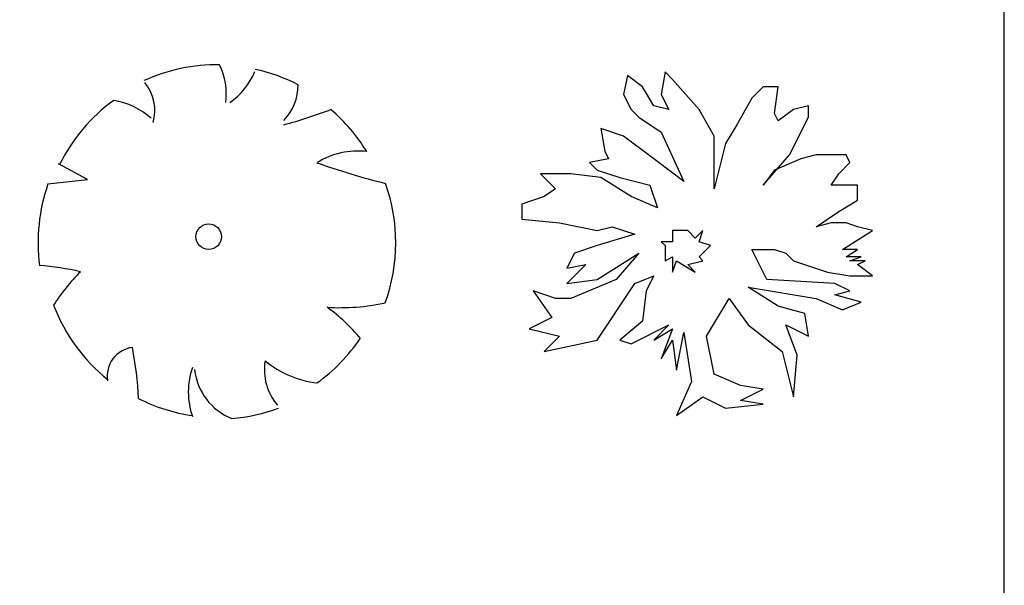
# Model space of a CAD drawing. Header units: millimetres. Extents: x 98.8 to 132.3, y 139.9 to 160.9.
# Tile 5 of 14: x 106.3 to 115, y 145.5 to 150.5. Entities that reach past the tile are written whole.
import ezdxf

# ---------------------------------------------------------------- set-up
doc = ezdxf.new("R2010")
doc.units = ezdxf.units.MM

msp = doc.modelspace()

# ---------------------------------------------------------------- linework, layer by layer
for p, q in [((111.6717, 149.9754), (111.6384, 149.8087)), ((111.8051, 149.8754), (111.6717, 149.9754)), ((112.0051, 150.0087), (111.9717, 149.8087)), ((112.0717, 149.9421), (112.0051, 150.0087)), ((111.9051, 149.7087), (111.8051, 149.8754)), ((112.3051, 149.6754), (112.0717, 149.9421)), ((112.8717, 149.8754), (112.7717, 149.7754)), ((113.0051, 149.8754), (112.8717, 149.8754)), ((112.9717, 149.6421), (113.0051, 149.8754)), ((111.6384, 149.8087), (111.7051, 149.6754)), ((111.9717, 149.8087), (112.0384, 149.6754)), ((112.7717, 149.7754), (112.6384, 149.5421)), ((112.0384, 149.6754), (111.9051, 149.7087)), ((113.2717, 149.7087), (113.1384, 149.6754)), ((113.2717, 149.6087), (113.2717, 149.7087)), ((111.7051, 149.6754), (111.7717, 149.6087)), ((111.7717, 149.6087), (111.9717, 149.4754)), ((112.4384, 149.4421), (112.3051, 149.6754)), ((113.0051, 149.5754), (112.9717, 149.6421)), ((113.1384, 149.6754), (113.0051, 149.5754)), ((113.1051, 149.2754), (113.2717, 149.6087)), ((112.6384, 149.5421), (112.5384, 149.3754)), ((111.6384, 149.4421), (111.4384, 149.5087)), ((111.4384, 149.5087), (111.4717, 149.3087)), ((111.9051, 149.2421), (111.6384, 149.4421)), ((111.9717, 149.4754), (112.1717, 149.0421)), ((112.4384, 149.1421), (112.4384, 149.4421)), ((112.5384, 149.3754), (112.4384, 148.9754)), ((111.4717, 149.3087), (111.5051, 149.2421)), ((112.8717, 149.0087), (113.1051, 149.2754)), ((113.3384, 149.2754), (113.2051, 149.2421)), ((113.6051, 149.2754), (113.3384, 149.2754)), ((113.6384, 149.2087), (113.6051, 149.2754)), ((106.6454, 149.1971), (106.6454, 149.1971)), ((106.9018, 149.0596), (106.6454, 149.1971)), ((111.5051, 149.2421), (111.3384, 149.2087)), ((111.3384, 149.2087), (111.4051, 149.1421)), ((112.1717, 149.0421), (111.9051, 149.2421)), ((113.2051, 149.2421), (112.9717, 149.1421)), ((113.5384, 149.1087), (113.6384, 149.2087)), ((110.9051, 149.1087), (111.0384, 148.9754)), ((111.1717, 149.1087), (110.9051, 149.1087)), ((111.4384, 149.0754), (111.1717, 149.1087)), ((111.4051, 149.1421), (111.6051, 149.0754)), ((112.4384, 148.9754), (112.4384, 149.1421)), ((112.9717, 149.1421), (112.8717, 149.0087)), ((113.4717, 149.0087), (113.5384, 149.1087)), ((106.5538, 149.0203), (106.9018, 149.0596)), ((111.7051, 148.9087), (111.4384, 149.0754)), ((111.6051, 149.0754), (111.8717, 149.0087)), ((111.8717, 149.0087), (111.9384, 148.8087)), ((113.6717, 149.0087), (113.4717, 149.0087)), ((113.7051, 149.0087), (113.6717, 149.0087)), ((113.7051, 148.8754), (113.7051, 149.0087)), ((110.9384, 148.9087), (110.7384, 148.8421)), ((111.0384, 148.9754), (110.9384, 148.9087)), ((111.9384, 148.8087), (111.7051, 148.9087)), ((110.7384, 148.8421), (110.7384, 148.7087)), ((113.5384, 148.7754), (113.7051, 148.8754)), ((113.3384, 148.6421), (113.5384, 148.7754)), ((110.7384, 148.7087), (111.0717, 148.6754)), ((111.0717, 148.6754), (111.4051, 148.6087)), ((111.4051, 148.6087), (111.5384, 148.6421)), ((111.5384, 148.6421), (111.7384, 148.5754)), ((113.4717, 148.6754), (113.3384, 148.6421)), ((113.6051, 148.6754), (113.4717, 148.6754)), ((113.7051, 148.6421), (113.6051, 148.6754)), ((113.8384, 148.6087), (113.7051, 148.6421)), ((111.7384, 148.5754), (111.4051, 148.4754)), ((112.0717, 148.6087), (112.0717, 148.5087)), ((112.2051, 148.6087), (112.0717, 148.6087)), ((112.2717, 148.5421), (112.2051, 148.6087)), ((112.3384, 148.6087), (112.2717, 148.5421)), ((112.3051, 148.5087), (112.3384, 148.6087)), ((113.5717, 148.4421), (113.8384, 148.6087)), ((111.4051, 148.4754), (111.2051, 148.4087)), ((112.0717, 148.5087), (111.9717, 148.5087)), ((111.9717, 148.5087), (112.0051, 148.4754)), ((112.0051, 148.4754), (112.0051, 148.3421)), ((112.4051, 148.4754), (112.3051, 148.5087)), ((112.3051, 148.3754), (112.4051, 148.4754)), ((111.2051, 148.4087), (111.1384, 148.2754)), ((111.4051, 148.1754), (111.7717, 148.4087)), ((111.7717, 148.4087), (111.5717, 148.1754)), ((112.9051, 148.1754), (112.7717, 148.4421)), ((112.7717, 148.4421), (112.9717, 148.4421)), ((112.9717, 148.4421), (113.0717, 148.4087)), ((113.0717, 148.4087), (113.1384, 148.3421)), ((113.7051, 148.4421), (113.5717, 148.4421)), ((113.6051, 148.3754), (113.7051, 148.4421)), ((111.1384, 148.2754), (111.3051, 148.3087)), ((111.3051, 148.3087), (111.1384, 148.1421)), ((112.0051, 148.3421), (112.0717, 148.3754)), ((112.0717, 148.3754), (112.0717, 148.2421)), ((112.0717, 148.2421), (112.1051, 148.3421)), ((112.1051, 148.3421), (112.2717, 148.2421)), ((112.2051, 148.3087), (112.3384, 148.3421)), ((112.2717, 148.2421), (112.2051, 148.3087)), ((112.3384, 148.3421), (112.3051, 148.3754)), ((113.1384, 148.3421), (113.4384, 148.2421)), ((113.7384, 148.3754), (113.6051, 148.3754)), ((113.6384, 148.3421), (113.7384, 148.3754)), ((113.7717, 148.3421), (113.6384, 148.3421)), ((113.7051, 148.3087), (113.7717, 148.3421)), ((113.8384, 148.2087), (113.7051, 148.3087)), ((111.7384, 148.1421), (111.9051, 148.2087)), ((111.9051, 148.2087), (111.8384, 148.0754)), ((113.4384, 148.2421), (113.6384, 148.2087)), ((113.6384, 148.2087), (113.8384, 148.2087)), ((111.1384, 148.1421), (111.4051, 148.1754)), ((111.5717, 148.1754), (111.1717, 148.0087)), ((111.4051, 147.6421), (111.7384, 148.1421)), ((113.5051, 148.1421), (112.9051, 148.1754)), ((113.6384, 148.0754), (113.5051, 148.1421)), ((111.0384, 148.0087), (110.8384, 148.0754)), ((110.8384, 148.0754), (111.0051, 147.8421)), ((111.8384, 148.0754), (111.8051, 147.8087)), ((112.7384, 148.1087), (113.3384, 148.0087)), ((113.0051, 147.9421), (112.7384, 148.1087)), ((113.5051, 148.0421), (113.6384, 148.0754)), ((113.7384, 147.9754), (113.5051, 148.0421)), ((111.1717, 148.0087), (111.0384, 148.0087)), ((112.3717, 147.6754), (112.5717, 148.0087)), ((112.5717, 148.0087), (112.7384, 147.7754)), ((113.3384, 148.0087), (113.5717, 147.9087)), ((113.5717, 147.9087), (113.7384, 147.9754)), ((113.2384, 147.8754), (113.0051, 147.9421)), ((113.2717, 147.6754), (113.2384, 147.8754)), ((111.0051, 147.8421), (110.8051, 147.7421)), ((111.8051, 147.8087), (111.6051, 147.6421)), ((111.7051, 147.6087), (112.0384, 147.7754)), ((112.0384, 147.7754), (111.9051, 147.6421)), ((112.7384, 147.7754), (113.0384, 147.5421)), ((113.1717, 147.5087), (113.0717, 147.7754)), ((113.0717, 147.7754), (113.2717, 147.6754)), ((110.8051, 147.7421), (111.0717, 147.6754)), ((111.9051, 147.6421), (112.0717, 147.7421)), ((112.0717, 147.7421), (111.9717, 147.4754)), ((112.1051, 147.3754), (112.1717, 147.7087)), ((112.1717, 147.7087), (112.2384, 147.2754)), ((111.0717, 147.6754), (110.9384, 147.5421)), ((110.9384, 147.5421), (111.4051, 147.6421)), ((111.6051, 147.6421), (111.7051, 147.6087)), ((111.9717, 147.4754), (112.0717, 147.6421)), ((112.0717, 147.6421), (112.1051, 147.3754)), ((112.4384, 147.3421), (112.3717, 147.6754)), ((113.0384, 147.5421), (113.1384, 147.1421)), ((113.1384, 147.1421), (113.1717, 147.5087)), ((112.6717, 147.2421), (112.4384, 147.3421)), ((112.2384, 147.2754), (112.1051, 146.9754)), ((112.8717, 147.2087), (112.6717, 147.2421)), ((112.6717, 147.1087), (112.8717, 147.2087)), ((112.1051, 146.9754), (112.3384, 147.1421)), ((112.3384, 147.1421), (112.5384, 147.0421)), ((112.5384, 147.0421), (112.8717, 147.0754)), ((112.8717, 147.0754), (112.6717, 147.1087))]:
    msp.add_line(p, q)
msp.add_circle((107.974, 148.5543), 0.1128)
for centre, radius, start, end in [((108.0503, 148.5004), 1.5714, 89.33215, 114.38564), ((107.559, 149.8164), 0.57, 352.07749, 26.61284), ((107.8253, 150.2308), 0.596, 304.18683, 338.5411), ((108.0503, 148.5004), 1.5668, 62.87665, 77.70213), ((107.1141, 149.6691), 0.3839, 343.65549, 39.76), ((108.3108, 149.8968), 0.4538, 315.84539, 359.76505), ((108.0503, 148.5004), 1.5553, 126.07508, 153.62454), ((107.0253, 149.1039), 0.6626, 48.52033, 80.51513), ((107.3534, 154.1869), 4.8194, 285.43975, 290.70994), ((108.0503, 148.5004), 1.5452, 31.40984, 49.47525), ((109.2914, 148.6205), 0.6896, 83.53226, 121.6544), ((110.9062, 154.6641), 5.8036, 250.08649, 256.34511), ((108.0503, 148.5004), 1.5842, 160.84261, 187.275), ((108.0503, 148.5004), 1.5755, 340.33073, 19.42997), ((106.2733, 145.7091), 2.5988, 77.37282, 85.46489), ((108.0617, 147.0153), 1.7324, 134.77817, 147.33147), ((108.0503, 148.5004), 1.548, 200.8103, 231.43916), ((109.1309, 149.8635), 1.9358, 266.7455, 282.01463), ((108.0746, 146.6285), 1.6099, 39.65359, 53.99299), ((108.0503, 148.5004), 1.5179, 305.39404, 326.24638), ((107.334, 147.3221), 0.2575, 97.74104, 188.81075), ((104.0874, 146.9574), 3.2712, 2.94646, 10.92381), ((108.9477, 147.3809), 0.4826, 170.63138, 220.62782), ((109.0358, 148.1429), 0.8863, 230.45823, 263.10928), ((108.444, 147.1844), 0.6505, 160.60085, 199.39915), ((108.3711, 147.4375), 0.5253, 186.19115, 248.49517), ((108.0503, 148.5004), 1.541, 243.14983, 261.83562), ((108.0503, 148.5004), 1.5569, 274.72362, 290.3277)]:
    msp.add_arc(centre, radius, start, end)
at = {"layer": 'Defpoints'}
msp.add_lwpolyline([(98.8016, 139.9145), (115.0016, 139.9145), (115.0016, 160.8395), (98.8016, 160.8395)], close=True, dxfattribs=at)

doc.saveas('drawing.dxf')
